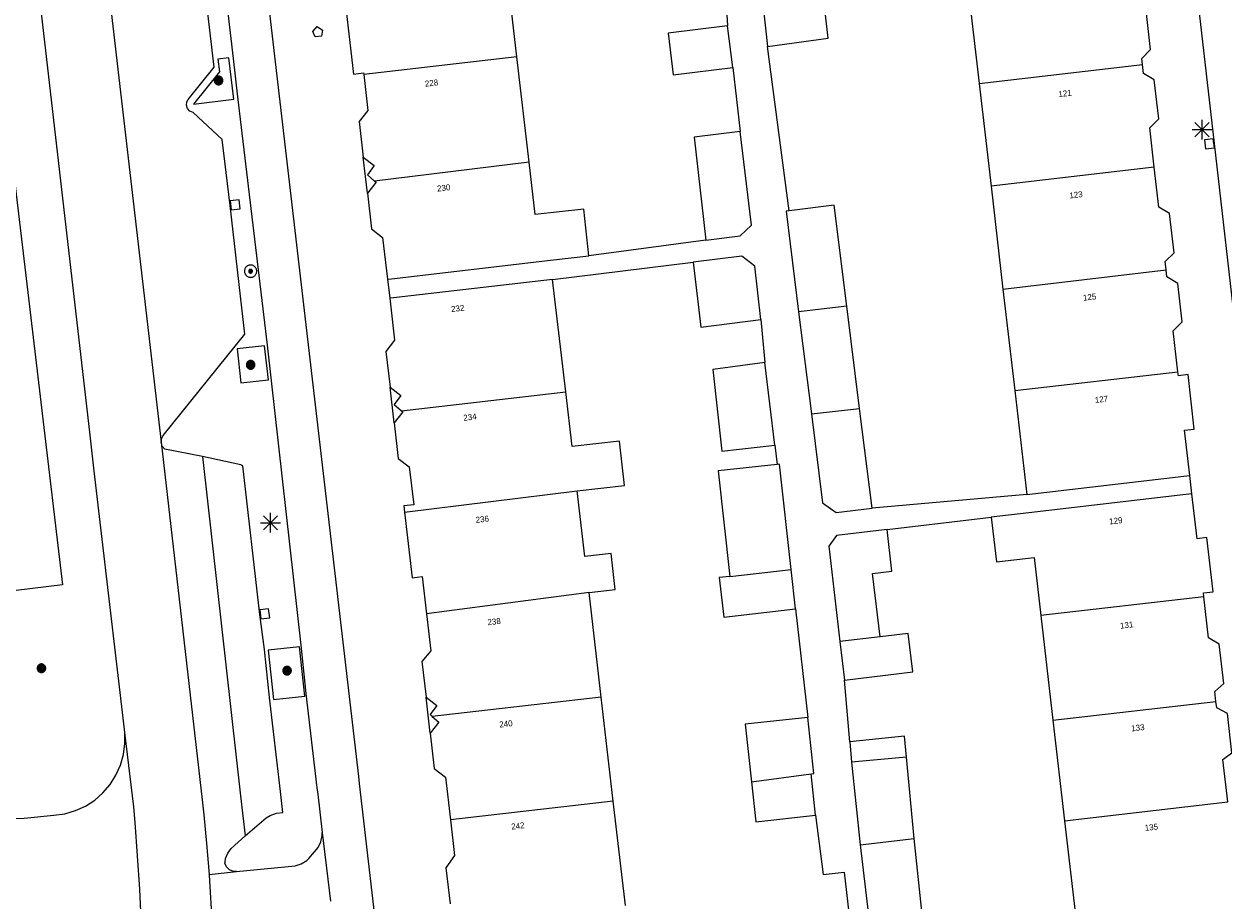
# Model space of a CAD drawing. Header units: metres. Extents: x 135779 to 137489, y 452643 to 455118.
# Tile 102 of 256: x 136227 to 136287, y 453347 to 453391. Entities that reach past the tile are written whole.
import ezdxf
from ezdxf.enums import TextEntityAlignment as Align

# ---------------------------------------------------------------- set-up
doc = ezdxf.new("R2010")
doc.units = ezdxf.units.M
for name, color, linetype, lineweight in [('KTop_BTD_Groenvoorziening', 62, 'Continuous', 13), ('KTop_NAR_Huisnummer (t)', 7, 'Continuous', 13), ('KTop_NAR_Huisnummer tijdelijk (t)', 7, 'Continuous', 13), ('KTop_OBW_Overig Plus', 1, 'Continuous', 13), ('KTop_PAL_Lichtmast', 40, 'Continuous', 13), ('KTop_PND_Grondvlaksituatie van BAG-pand [tachy]', 1, 'Continuous', 13), ('KTop_PND_Pandscheiding', 40, 'Continuous', 13), ('KTop_PUT_Brandkraan of -put', 1, 'Continuous', 13), ('KTop_PUT_Inspectie- of rioolput', 15, 'Continuous', 13), ('KTop_PUT_Kolk', 15, 'Continuous', 13), ('KTop_VGO_Boom', 92, 'Continuous', 13), ('KTop_WGD_Fietspad', 40, 'Continuous', 13), ('KTop_WGD_Rijbaan_Lokale weg', 251, 'Continuous', 13), ('KTop_WGD_Voetpad', 251, 'Continuous', 13), ('KTop_WGD_Voetpad_achterpad', 251, 'Continuous', 13)]:
    doc.layers.add(name, color=color, linetype=linetype, lineweight=lineweight)
doc.styles.add('Style-ROVU', font='ROVU.shx')
doc.styles.add('Style-ROVUCURSIEF', font='ROVUCURSIEF.shx')

# ---------------------------------------------------------------- blocks, each defined once
blk = doc.blocks.new('PAL_Lichtmast')
at = {"layer": 'KTop_PAL_Lichtmast'}
for p, q in [((-0.354, -0.354), (0.354, 0.354)), ((0.354, -0.354), (-0.354, 0.354)), ((0, -0.5), (0, 0.5)), ((-0.5, 0), (0.5, 0))]:
    blk.add_line(p, q, dxfattribs=at)
blk = doc.blocks.new('PUT_Brandkraan_of_-put')
at = {"layer": 'KTop_PUT_Brandkraan of -put'}
for p, q in [((-0.25, 0.034), (0, 0.25)), ((-0.158, -0.25), (-0.25, 0.034)), ((0, 0.25), (0.25, 0.033)), ((0.25, 0.033), (0.158, -0.25)), ((0.158, -0.25), (-0.158, -0.25))]:
    blk.add_line(p, q, dxfattribs=at)
blk = doc.blocks.new('PUT_Inspectie-_of_rioolput')
at = {"layer": 'KTop_PUT_Inspectie- of rioolput', "flags": 128}
for points in [[(0.31, 0), (0.308, 0.032), (0.303, 0.064), (0.294, 0.095), (0.283, 0.126), (0.268, 0.155), (0.25, 0.182), (0.23, 0.207), (0.207, 0.23), (0.182, 0.25), (0.154, 0.268), (0.126, 0.283), (0.095, 0.294), (0.064, 0.303), (0.032, 0.308), (0, 0.309), (-0.032, 0.308), (-0.064, 0.303), (-0.096, 0.294), (-0.126, 0.283), (-0.155, 0.268), (-0.182, 0.25), (-0.207, 0.23), (-0.23, 0.207), (-0.25, 0.182), (-0.268, 0.154), (-0.283, 0.126), (-0.294, 0.095), (-0.303, 0.064), (-0.308, 0.032), (-0.309, 0), (-0.308, -0.032), (-0.303, -0.064), (-0.294, -0.096), (-0.283, -0.126), (-0.268, -0.155), (-0.25, -0.182), (-0.23, -0.207), (-0.207, -0.23), (-0.182, -0.25), (-0.155, -0.268), (-0.126, -0.283), (-0.096, -0.294), (-0.064, -0.303), (-0.032, -0.308), (0, -0.309), (0.032, -0.308), (0.064, -0.303), (0.095, -0.294), (0.126, -0.283), (0.155, -0.268), (0.182, -0.25), (0.207, -0.23), (0.23, -0.207), (0.25, -0.182), (0.268, -0.155), (0.283, -0.126), (0.294, -0.096), (0.303, -0.064), (0.308, -0.032), (0.31, 0)], [(0.095, 0), (0.094, 0.009), (0.092, 0.019), (0.09, 0.029), (0.086, 0.038), (0.082, 0.047), (0.076, 0.055), (0.07, 0.063), (0.063, 0.07), (0.055, 0.076), (0.047, 0.082), (0.038, 0.086), (0.029, 0.09), (0.019, 0.092), (0.009, 0.094), (0, 0.094), (-0.01, 0.094), (-0.02, 0.092), (-0.029, 0.09), (-0.039, 0.086), (-0.048, 0.082), (-0.056, 0.076), (-0.064, 0.07), (-0.071, 0.063), (-0.077, 0.055), (-0.082, 0.047), (-0.087, 0.038), (-0.09, 0.029), (-0.093, 0.019), (-0.094, 0.009), (-0.095, 0), (-0.094, -0.01), (-0.093, -0.02), (-0.09, -0.029), (-0.087, -0.039), (-0.082, -0.048), (-0.077, -0.056), (-0.071, -0.064), (-0.064, -0.071), (-0.056, -0.077), (-0.047, -0.082), (-0.039, -0.087), (-0.029, -0.09), (-0.02, -0.093), (-0.01, -0.094), (0, -0.095), (0.009, -0.094), (0.019, -0.093), (0.029, -0.09), (0.038, -0.087), (0.047, -0.082), (0.055, -0.077), (0.063, -0.071), (0.07, -0.064), (0.076, -0.056), (0.082, -0.047), (0.086, -0.039), (0.09, -0.029), (0.092, -0.02), (0.094, -0.01), (0.095, 0)], [(0.035, 0), (0.034, 0.003), (0.034, 0.007), (0.033, 0.01), (0.031, 0.014), (0.03, 0.017), (0.028, 0.02), (0.026, 0.023), (0.023, 0.026), (0.02, 0.028), (0.017, 0.03), (0.014, 0.031), (0.01, 0.033), (0.007, 0.034), (0.003, 0.034), (0, 0.034), (-0.004, 0.034), (-0.007, 0.034), (-0.011, 0.033), (-0.014, 0.031), (-0.018, 0.03), (-0.021, 0.028), (-0.023, 0.026), (-0.026, 0.023), (-0.028, 0.02), (-0.03, 0.017), (-0.032, 0.014), (-0.033, 0.01), (-0.034, 0.007), (-0.035, 0.003), (-0.035, 0), (-0.035, -0.004), (-0.034, -0.007), (-0.033, -0.011), (-0.032, -0.014), (-0.03, -0.018), (-0.028, -0.021), (-0.026, -0.023), (-0.023, -0.026), (-0.021, -0.028), (-0.017, -0.03), (-0.014, -0.032), (-0.011, -0.033), (-0.007, -0.034), (-0.004, -0.035), (0, -0.035), (0.003, -0.035), (0.007, -0.034), (0.01, -0.033), (0.014, -0.032), (0.017, -0.03), (0.02, -0.028), (0.023, -0.026), (0.026, -0.023), (0.028, -0.021), (0.03, -0.017), (0.031, -0.014), (0.033, -0.011), (0.034, -0.007), (0.034, -0.004), (0.035, 0)], [(0.01, 0.02), (0.007, 0.02), (0.005, 0.021), (0.003, 0.022), (0.001, 0.022), (-0.001, 0.022), (-0.004, 0.022), (-0.006, 0.021), (-0.008, 0.02), (-0.01, 0.019), (-0.012, 0.018), (-0.014, 0.017), (-0.016, 0.015), (-0.017, 0.013), (-0.019, 0.012), (-0.02, 0.009), (-0.021, 0.007), (-0.022, 0.005), (-0.022, 0.003), (-0.022, 0.001), (-0.022, -0.001), (-0.022, -0.004), (-0.022, -0.006), (-0.021, -0.008), (-0.02, -0.01), (-0.019, -0.012), (-0.017, -0.014), (-0.016, -0.016), (-0.014, -0.017), (-0.012, -0.019), (-0.01, -0.02), (-0.008, -0.021), (-0.006, -0.022), (-0.003, -0.022), (-0.001, -0.022), (0.001, -0.022), (0.003, -0.022), (0.005, -0.022), (0.008, -0.021), (0.01, -0.02), (0.012, -0.019), (0.014, -0.017), (0.015, -0.016), (0.017, -0.014), (0.018, -0.012), (0.02, -0.01), (0.02, -0.008), (0.021, -0.006), (0.022, -0.003), (0.022, -0.001), (0.022, 0.001), (0.022, 0.003), (0.021, 0.005), (0.02, 0.008), (0.019, 0.01), (0.018, 0.012), (0.017, 0.014), (0.015, 0.015), (0.013, 0.017), (0.012, 0.018), (0.01, 0.02)]]:
    blk.add_lwpolyline(points, dxfattribs=at)
blk = doc.blocks.new('PUT_Kolk')
at = {"layer": 'KTop_PUT_Kolk', "flags": 128}
blk.add_lwpolyline([(0.225, -0.225), (0.225, 0.225), (-0.225, 0.225), (-0.225, -0.225), (0.225, -0.225)], dxfattribs=at)
blk = doc.blocks.new('VGO_Boom')
at = {"layer": 'KTop_VGO_Boom', "flags": 128}
for points in [[(0.215, 0), (0.214, 0.022), (0.21, 0.045), (0.204, 0.066), (0.196, 0.087), (0.186, 0.108), (0.174, 0.126), (0.16, 0.144), (0.144, 0.16), (0.126, 0.174), (0.107, 0.186), (0.087, 0.196), (0.066, 0.204), (0.045, 0.21), (0.022, 0.214), (-0.001, 0.215), (-0.023, 0.214), (-0.045, 0.21), (-0.067, 0.204), (-0.088, 0.196), (-0.108, 0.186), (-0.127, 0.174), (-0.144, 0.16), (-0.16, 0.144), (-0.174, 0.126), (-0.187, 0.107), (-0.197, 0.087), (-0.205, 0.066), (-0.211, 0.045), (-0.214, 0.022), (-0.215, -0.001), (-0.214, -0.023), (-0.211, -0.045), (-0.205, -0.067), (-0.197, -0.088), (-0.187, -0.108), (-0.174, -0.127), (-0.16, -0.144), (-0.144, -0.16), (-0.127, -0.174), (-0.108, -0.187), (-0.088, -0.197), (-0.067, -0.205), (-0.045, -0.211), (-0.023, -0.214), (0, -0.215), (0.022, -0.214), (0.045, -0.211), (0.066, -0.205), (0.087, -0.197), (0.108, -0.187), (0.126, -0.174), (0.144, -0.16), (0.16, -0.144), (0.174, -0.127), (0.186, -0.108), (0.196, -0.088), (0.204, -0.067), (0.21, -0.045), (0.214, -0.023), (0.215, -0.001)], [(0.155, 0), (0.154, 0.016), (0.152, 0.032), (0.147, 0.048), (0.142, 0.063), (0.134, 0.078), (0.125, 0.091), (0.115, 0.104), (0.104, 0.115), (0.091, 0.125), (0.077, 0.134), (0.063, 0.142), (0.048, 0.147), (0.032, 0.152), (0.016, 0.154), (-0.001, 0.155), (-0.017, 0.154), (-0.033, 0.152), (-0.048, 0.147), (-0.064, 0.142), (-0.078, 0.134), (-0.092, 0.125), (-0.104, 0.115), (-0.116, 0.104), (-0.126, 0.091), (-0.135, 0.077), (-0.142, 0.063), (-0.148, 0.048), (-0.152, 0.032), (-0.155, 0.016), (-0.155, -0.001), (-0.155, -0.017), (-0.152, -0.033), (-0.148, -0.048), (-0.142, -0.064), (-0.135, -0.078), (-0.126, -0.092), (-0.116, -0.104), (-0.104, -0.116), (-0.092, -0.126), (-0.078, -0.135), (-0.064, -0.142), (-0.048, -0.148), (-0.033, -0.152), (-0.017, -0.155), (0, -0.155), (0.016, -0.155), (0.032, -0.152), (0.048, -0.148), (0.063, -0.142), (0.078, -0.135), (0.091, -0.126), (0.104, -0.116), (0.115, -0.104), (0.125, -0.092), (0.134, -0.078), (0.142, -0.064), (0.147, -0.048), (0.152, -0.033), (0.154, -0.017), (0.155, -0.001)], [(0.095, 0), (0.094, 0.01), (0.093, 0.02), (0.09, 0.029), (0.087, 0.039), (0.082, 0.048), (0.077, 0.056), (0.071, 0.064), (0.064, 0.071), (0.056, 0.077), (0.047, 0.082), (0.039, 0.087), (0.029, 0.09), (0.02, 0.093), (0.01, 0.094), (-0.001, 0.095), (-0.01, 0.094), (-0.02, 0.093), (-0.03, 0.09), (-0.039, 0.087), (-0.048, 0.082), (-0.056, 0.077), (-0.064, 0.071), (-0.071, 0.064), (-0.077, 0.056), (-0.083, 0.047), (-0.087, 0.039), (-0.091, 0.029), (-0.093, 0.02), (-0.095, 0.01), (-0.095, -0.001), (-0.095, -0.01), (-0.093, -0.02), (-0.091, -0.03), (-0.087, -0.039), (-0.083, -0.048), (-0.077, -0.056), (-0.071, -0.064), (-0.064, -0.071), (-0.056, -0.077), (-0.048, -0.083), (-0.039, -0.087), (-0.03, -0.091), (-0.02, -0.093), (-0.01, -0.095), (0, -0.095), (0.01, -0.095), (0.02, -0.093), (0.029, -0.091), (0.039, -0.087), (0.048, -0.083), (0.056, -0.077), (0.064, -0.071), (0.071, -0.064), (0.077, -0.056), (0.082, -0.048), (0.087, -0.039), (0.09, -0.03), (0.093, -0.02), (0.094, -0.01), (0.095, -0.001)], [(0.035, 0), (0.035, 0.004), (0.034, 0.007), (0.033, 0.011), (0.032, 0.014), (0.03, 0.018), (0.028, 0.021), (0.026, 0.023), (0.023, 0.026), (0.021, 0.028), (0.017, 0.03), (0.014, 0.032), (0.011, 0.033), (0.007, 0.034), (0.004, 0.035), (-0.001, 0.035), (-0.004, 0.035), (-0.008, 0.034), (-0.011, 0.033), (-0.015, 0.032), (-0.018, 0.03), (-0.021, 0.028), (-0.024, 0.026), (-0.027, 0.023), (-0.029, 0.021), (-0.031, 0.017), (-0.032, 0.014), (-0.034, 0.011), (-0.035, 0.007), (-0.035, 0.004), (-0.035, -0.001), (-0.035, -0.004), (-0.035, -0.008), (-0.034, -0.011), (-0.032, -0.015), (-0.031, -0.018), (-0.029, -0.021), (-0.027, -0.024), (-0.024, -0.027), (-0.021, -0.029), (-0.018, -0.031), (-0.015, -0.032), (-0.011, -0.034), (-0.008, -0.035), (-0.004, -0.035), (0, -0.035), (0.004, -0.035), (0.007, -0.035), (0.011, -0.034), (0.014, -0.032), (0.018, -0.031), (0.021, -0.029), (0.023, -0.027), (0.026, -0.024), (0.028, -0.021), (0.03, -0.018), (0.032, -0.015), (0.033, -0.011), (0.034, -0.008), (0.035, -0.004), (0.035, 0)]]:
    blk.add_lwpolyline(points, dxfattribs=at)

msp = doc.modelspace()

# ---------------------------------------------------------------- linework, layer by layer
at = {"layer": 'KTop_BTD_Groenvoorziening', "flags": 128}
msp.add_lwpolyline([(136225.984, 453388.071), (136228.937, 453363.176), (136224.128, 453362.585), (136221.326, 453387.468), (136225.984, 453388.071)], dxfattribs=at)
at = {"layer": 'KTop_OBW_Overig Plus', "flags": 128}
for points in [[(136271.382, 453354.51), (136271.287, 453355.572), (136268.531, 453355.279)], [(136268.531, 453355.279), (136268.621, 453354.264)]]:
    msp.add_lwpolyline(points, dxfattribs=at)
at = {"layer": 'KTop_PND_Grondvlaksituatie van BAG-pand [tachy]', "flags": 128}
for points in [[(136251.783, 453389.744), (136251.188, 453394.865)], [(136243.492, 453393.937), (136243.652, 453392.548), (136243.155, 453392.492), (136243.575, 453388.878), (136244.072, 453388.936), (136244.082, 453388.85)], [(136283.242, 453389.35), (136283.206, 453389.667), (136283.657, 453390.111), (136283.43, 453392.075), (136282.889, 453392.404), (136282.659, 453394.394)], [(136274.762, 453393.623), (136274.432, 453393.586), (136275.033, 453388.394)], [(136264.394, 453390.26), (136267.438, 453390.689), (136267.197, 453392.75), (136266.175, 453392.582)], [(136264.173, 453392.253), (136264.394, 453390.26)], [(136262.384, 453391.297), (136259.39, 453390.939), (136259.644, 453388.833), (136262.638, 453389.204)], [(136262.638, 453389.204), (136262.384, 453391.297)], [(136252.398, 453384.445), (136251.783, 453389.744)], [(136283.838, 453384.198), (136283.61, 453386.174), (136284.061, 453386.618), (136283.833, 453388.583), (136283.292, 453388.912), (136283.242, 453389.35)], [(136244.082, 453388.85), (136244.293, 453387.04), (136243.852, 453386.495), (136244.062, 453384.689)], [(136275.033, 453388.394), (136275.631, 453383.23)], [(136263.01, 453385.994), (136260.695, 453385.706), (136261.294, 453380.524)], [(136261.294, 453380.524), (136263.02, 453380.737), (136263.587, 453381.282), (136263.01, 453385.994)], [(136244.062, 453384.689), (136244.605, 453384.269), (136244.266, 453383.807), (136244.631, 453383.496)], [(136255.402, 453379.734), (136255.145, 453382.087), (136252.704, 453381.812), (136252.398, 453384.445)], [(136284.436, 453379.024), (136284.387, 453379.447), (136284.838, 453379.891), (136284.611, 453381.855), (136284.07, 453382.184), (136283.838, 453384.198)], [(136244.631, 453383.496), (136244.702, 453383.435), (136244.272, 453382.881)], [(136275.631, 453383.23), (136276.23, 453378.054)], [(136244.272, 453382.881), (136244.48, 453381.093), (136245.034, 453380.655), (136245.278, 453378.56)], [(136265.481, 453382.003), (136265.322, 453381.985), (136265.955, 453376.916)], [(136268.379, 453377.193), (136267.743, 453382.287), (136265.481, 453382.003)], [(136245.278, 453378.56), (136245.477, 453378.583), (136253.473, 453379.512), (136255.402, 453379.734)], [(136264.055, 453376.524), (136263.751, 453379.219), (136263.093, 453379.721), (136260.644, 453379.42)], [(136260.644, 453379.42), (136261.029, 453376.147), (136264.055, 453376.524)], [(136285.028, 453373.901), (136284.79, 453375.964), (136285.241, 453376.408), (136285.017, 453378.343), (136284.476, 453378.672), (136284.436, 453379.024)], [(136253.585, 453378.548), (136245.589, 453377.619), (136245.39, 453377.596)], [(136254.241, 453372.89), (136253.585, 453378.548)], [(136245.39, 453377.596), (136245.634, 453375.491), (136245.196, 453374.927), (136245.405, 453373.131)], [(136276.23, 453378.054), (136276.82, 453372.956)], [(136269.02, 453372.055), (136268.379, 453377.193)], [(136265.955, 453376.916), (136266.597, 453371.775)], [(136264.259, 453374.36), (136261.633, 453374.019), (136262.094, 453369.907), (136264.76, 453370.202)], [(136264.76, 453370.202), (136264.259, 453374.36)], [(136285.622, 453368.677), (136285.357, 453370.96), (136285.853, 453371.017), (136285.547, 453373.758), (136285.051, 453373.701), (136285.028, 453373.901)], [(136245.405, 453373.131), (136245.947, 453372.712), (136245.609, 453372.249), (136245.977, 453371.934)], [(136254.821, 453367.905), (136257.202, 453368.182), (136256.943, 453370.409), (136254.562, 453370.132), (136254.241, 453372.89)], [(136276.82, 453372.956), (136277.426, 453367.728)], [(136245.977, 453371.934), (136246.044, 453371.877), (136245.614, 453371.323)], [(136266.597, 453371.775), (136267.155, 453367.301), (136267.846, 453366.812), (136269.647, 453367.037)], [(136269.647, 453367.037), (136269.02, 453372.055)], [(136245.614, 453371.323), (136245.822, 453369.535), (136246.375, 453369.116), (136246.596, 453367.21), (136246.099, 453367.152), (136246.136, 453366.836)], [(136264.876, 453369.24), (136261.904, 453368.907), (136262.498, 453363.605)], [(136265.578, 453363.958), (136264.985, 453369.252), (136264.876, 453369.24)], [(136277.426, 453367.728), (136285.324, 453368.642), (136285.622, 453368.677)], [(136255.415, 453362.789), (136256.736, 453362.943), (136256.525, 453364.761), (136255.204, 453364.607), (136254.821, 453367.905)], [(136285.729, 453367.753), (136285.431, 453367.718), (136277.533, 453366.804), (136275.64, 453366.585)], [(136286.33, 453362.575), (136286.307, 453362.777), (136286.803, 453362.835), (136286.485, 453365.556), (136285.989, 453365.499), (136285.729, 453367.753)], [(136246.136, 453366.836), (136246.519, 453363.537), (136247.016, 453363.595), (136247.233, 453361.728)], [(136275.64, 453366.585), (136275.901, 453364.329), (136277.795, 453364.548), (136278.132, 453361.635)], [(136270.403, 453365.959), (136267.864, 453365.658), (136267.472, 453365.121), (136268.028, 453360.328)], [(136270.048, 453360.563), (136269.677, 453363.752), (136270.647, 453363.865), (136270.403, 453365.959)], [(136265.801, 453361.968), (136265.578, 453363.958)], [(136262.498, 453363.605), (136261.96, 453363.543), (136262.188, 453361.554), (136265.801, 453361.968)], [(136256.027, 453357.525), (136255.415, 453362.789)], [(136286.942, 453357.318), (136286.885, 453357.812), (136287.341, 453358.217), (136287.111, 453360.194), (136286.571, 453360.513), (136286.33, 453362.575)], [(136247.233, 453361.728), (136247.45, 453359.862), (136247.008, 453359.327), (136247.217, 453357.531)], [(136278.132, 453361.635), (136278.741, 453356.371)], [(136268.253, 453358.383), (136271.692, 453358.796), (136271.468, 453360.728), (136270.048, 453360.563)], [(136268.028, 453360.328), (136268.253, 453358.383)], [(136247.217, 453357.531), (136247.759, 453357.112), (136247.421, 453356.649), (136247.531, 453356.555)], [(136256.635, 453352.288), (136256.027, 453357.525)], [(136287.533, 453352.26), (136287.284, 453354.395), (136287.747, 453354.731), (136287.517, 453356.708), (136286.98, 453356.997), (136286.942, 453357.318)], [(136247.531, 453356.555), (136247.856, 453356.277), (136247.426, 453355.723)], [(136266.422, 453356.506), (136263.269, 453356.166), (136263.58, 453353.269)], [(136266.581, 453353.669), (136266.72, 453353.683), (136266.422, 453356.506)], [(136278.741, 453356.371), (136279.327, 453351.31)], [(136247.426, 453355.723), (136247.634, 453353.935), (136248.189, 453353.497), (136248.439, 453351.351)], [(136271.382, 453354.51), (136268.621, 453354.264)], [(136268.621, 453354.264), (136269.055, 453350.103)], [(136271.773, 453350.422), (136271.382, 453354.51)], [(136266.803, 453351.589), (136266.581, 453353.669)], [(136263.58, 453353.269), (136263.796, 453351.25), (136266.803, 453351.589)], [(136257.243, 453347.051), (136256.635, 453352.288)], [(136248.439, 453351.351), (136248.647, 453349.555), (136248.215, 453348.941), (136248.425, 453347.135)], [(136279.327, 453351.31), (136279.927, 453346.137)], [(136269.613, 453345.291), (136272.276, 453345.638), (136271.773, 453350.422)], [(136269.055, 453350.103), (136269.613, 453345.291)]]:
    msp.add_lwpolyline(points, dxfattribs=at)
at = {"layer": 'KTop_PND_Pandscheiding', "flags": 128}
for points in [[(136251.783, 453389.744), (136244.082, 453388.85)], [(136275.033, 453388.394), (136283.242, 453389.35)], [(136252.398, 453384.445), (136244.631, 453383.496)], [(136283.838, 453384.198), (136275.631, 453383.23)], [(136276.23, 453378.054), (136284.436, 453379.024)], [(136268.379, 453377.193), (136265.955, 453376.916)], [(136276.82, 453372.956), (136285.028, 453373.901)], [(136245.977, 453371.934), (136254.241, 453372.89)], [(136266.597, 453371.775), (136269.02, 453372.055)], [(136246.136, 453366.836), (136254.821, 453367.905)], [(136262.498, 453363.605), (136265.578, 453363.958)], [(136255.415, 453362.789), (136247.233, 453361.728)], [(136286.33, 453362.575), (136278.132, 453361.635)], [(136270.048, 453360.563), (136268.028, 453360.328)], [(136256.027, 453357.525), (136247.531, 453356.555)], [(136278.741, 453356.371), (136286.942, 453357.318)], [(136263.58, 453353.269), (136266.581, 453353.669)], [(136256.635, 453352.288), (136248.439, 453351.351)], [(136279.327, 453351.31), (136287.533, 453352.26)], [(136269.055, 453350.103), (136271.773, 453350.422)]]:
    msp.add_lwpolyline(points, dxfattribs=at)
at = {"layer": 'KTop_WGD_Fietspad', "flags": 128}
for points in [[(136245.42, 453339.87), (136243.87, 453353.189), (136243.829, 453353.537), (136238.421, 453400), (136238.34, 453400.7), (136236, 453420.53), (136234.435, 453434.391)], [(136232.36, 453433.96), (136232.38, 453433.85), (136234.05, 453419.37), (136234.27, 453417.39), (136235.7, 453405.23), (136235.92, 453403.43), (136236.316, 453400), (136237.51, 453389.66), (136237.73, 453387.73), (136239.22, 453375.23), (136240.92, 453360.14), (136241.18, 453357.71), (136241.733, 453352.966), (136241.77, 453352.65), (136242, 453350.72)], [(136237.68, 453348.75), (136240.63, 453349.05), (136240.941, 453349.145), (136241.22, 453349.313), (136241.33, 453349.41), (136241.79, 453349.96), (136241.931, 453350.252), (136241.997, 453350.57), (136242, 453350.72)], [(136242, 453350.72), (136242.41, 453347.27)]]:
    msp.add_lwpolyline(points, dxfattribs=at)
at = {"layer": 'KTop_WGD_Rijbaan_Lokale weg', "flags": 128}
for points in [[(136230.525, 453399.393), (136233.9, 453370.361)], [(136232.063, 453355.742), (136232.047, 453355.894), (136230.505, 453369.046), (136230.329, 453370.706), (136227.272, 453397.197)], [(136233.9, 453370.361), (136235.954, 453352.363), (136236.04, 453351.61), (136236.18, 453350.16), (136236.316, 453348.613)], [(136235.969, 453369.644), (136234.08, 453370), (136233.954, 453370.163), (136233.9, 453370.361)], [(136235.969, 453369.644), (136237.893, 453352.565), (136238.119, 453350.558)], [(136222.689, 453354.445), (136222.877, 453353.904), (136223.138, 453353.395), (136223.468, 453352.927), (136223.86, 453352.51), (136224.306, 453352.152), (136224.798, 453351.859), (136225.325, 453351.637), (136225.879, 453351.491), (136226.447, 453351.424), (136227.007, 453351.435), (136228.507, 453351.585), (136229.055, 453351.663), (136229.586, 453351.818), (136230.089, 453352.049), (136230.554, 453352.349), (136230.97, 453352.713), (136231.33, 453353.134), (136231.625, 453353.602), (136231.85, 453354.107), (136232, 453354.64), (136232.072, 453355.189), (136232.063, 453355.742)], [(136232.423, 453341.065), (136232.975, 453341.201), (136232.968, 453344.5), (136232.816, 453347.867), (136232.584, 453351.229), (136232.519, 453352.004), (136232.063, 453355.742)], [(136237.68, 453348.75), (136237.528, 453348.76), (136237.335, 453348.841), (136237.185, 453348.988), (136237.1, 453349.18), (136237.11, 453349.23), (136237.137, 453349.406), (136237.244, 453349.682), (136237.42, 453349.92), (136238.119, 453350.558)], [(136236.316, 453348.613), (136237.68, 453348.75)], [(136236.483, 453346.031), (136236.32, 453348.57), (136236.316, 453348.613)]]:
    msp.add_lwpolyline(points, dxfattribs=at)
at = {"layer": 'KTop_WGD_Voetpad', "flags": 128}
for points in [[(136283.8, 453426.29), (136283.799, 453426.189), (136283.744, 453425.903), (136283.613, 453425.642), (136283.417, 453425.426), (136283.17, 453425.272), (136282.89, 453425.19), (136282.26, 453425.18), (136282.81, 453420.52), (136285.176, 453400), (136286.86, 453385.39), (136289.18, 453364.99), (136291.59, 453344.6), (136294.137, 453322.366), (136294.17, 453322.08), (136294.84, 453322.18), (136294.942, 453322.19), (136295.215, 453322.163), (136295.469, 453322.058), (136295.682, 453321.885), (136295.837, 453321.659), (136295.92, 453321.397)], [(136233.9, 453370.361), (136233.924, 453370.565), (136233.99, 453370.7), (136238.11, 453375.79), (136237.37, 453382.27), (136236.97, 453385.59), (136235.5, 453386.94), (136235.335, 453387.007), (136235.215, 453387.139), (136235.163, 453387.31), (136235.191, 453387.486), (136235.26, 453387.6), (136236.57, 453389.23), (136235.76, 453396.12)], [(136236.827, 453388.981), (136235.529, 453387.366), (136237.548, 453387.607), (136237.3, 453389.687), (136236.751, 453389.621), (136236.827, 453388.981)], [(136244.272, 453382.881), (136244.062, 453384.689)], [(136245.278, 453378.56), (136245.39, 453377.596)], [(136237.911, 453373.337), (136239.299, 453373.493), (136239.095, 453375.211), (136237.717, 453375.056), (136237.911, 453373.337)], [(136245.614, 453371.323), (136245.405, 453373.131)], [(136238.119, 453350.558), (136239.18, 453351.45), (136239.38, 453351.576), (136239.69, 453351.69), (136240.01, 453351.72), (136239.89, 453352.774), (136239.35, 453357.51), (136239.09, 453359.92), (136238.86, 453361.69), (136238.01, 453369.16), (136237.9, 453369.22), (136235.969, 453369.644)], [(136285.729, 453367.753), (136285.622, 453368.677)], [(136239.274, 453359.896), (136239.542, 453357.413), (136241.118, 453357.583), (136240.85, 453360.066), (136239.274, 453359.896)], [(136247.426, 453355.723), (136247.217, 453357.531)]]:
    msp.add_lwpolyline(points, dxfattribs=at)
at = {"layer": 'KTop_WGD_Voetpad_achterpad', "flags": 128}
for points in [[(136262.17, 453394.654), (136262.384, 453391.297)], [(136265.481, 453382.003), (136264.394, 453390.26)], [(136262.638, 453389.204), (136263.01, 453385.994)], [(136261.294, 453380.524), (136255.402, 453379.734)], [(136253.585, 453378.548), (136260.644, 453379.42)], [(136264.055, 453376.524), (136264.259, 453374.36)], [(136264.76, 453370.202), (136264.876, 453369.24)], [(136277.426, 453367.728), (136269.647, 453367.037)], [(136270.403, 453365.959), (136275.64, 453366.585)], [(136265.801, 453361.968), (136266.422, 453356.506)], [(136268.531, 453355.279), (136268.253, 453358.383)], [(136266.803, 453351.589), (136267.19, 453348.6), (136268.249, 453348.716), (136268.652, 453345.212)]]:
    msp.add_lwpolyline(points, dxfattribs=at)

# ---------------------------------------------------------------- block references
at = {"layer": 'KTop_PAL_Lichtmast'}
for p in [(136286.241, 453386.08), (136239.397, 453366.305)]:
    msp.add_blockref('PAL_Lichtmast', p, dxfattribs=at)
at = {"layer": 'KTop_PUT_Brandkraan of -put', "rotation": 6.628876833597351}
msp.add_blockref('PUT_Brandkraan_of_-put', (136241.773, 453391.019), dxfattribs=at)
at = {"layer": 'KTop_PUT_Inspectie- of rioolput', "rotation": 6.797583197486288}
msp.add_blockref('PUT_Inspectie-_of_rioolput', (136238.394, 453378.959), dxfattribs=at)
at = {"layer": 'KTop_PUT_Kolk'}
for p, rotation in [((136286.612, 453385.362), 6.575097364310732), ((136237.619, 453382.299), 186.643074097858), ((136239.108, 453361.72), 187.4037288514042)]:
    msp.add_blockref('PUT_Kolk', p, dxfattribs=dict(at, rotation=rotation))
at = {"layer": 'KTop_VGO_Boom'}
for p in [(136236.784, 453388.553), (136238.395, 453374.249), (136227.876, 453358.983), (136240.229, 453358.863)]:
    msp.add_blockref('VGO_Boom', p, dxfattribs=at)

# ---------------------------------------------------------------- texts
at = {"layer": 'KTop_NAR_Huisnummer (t)', "style": 'Style-ROVU'}
for s, rotation, p in [('121', 6.6, (136279.683, 453387.94)), ('123', 6.6, (136280.235, 453382.843)), ('125', 6.6, (136280.922, 453377.696)), ('127', 6.6, (136281.515, 453372.551)), ('129', 6.6, (136282.239, 453366.441)), ('131', 6.6, (136282.784, 453361.196)), ('133', 6.6, (136283.345, 453356.029)), ('135', 6.7, (136284.026, 453351.024))]:
    msp.add_text(s, height=0.3, rotation=rotation, dxfattribs=at).set_placement(p, align=Align.MIDDLE_RIGHT)
at = {"layer": 'KTop_NAR_Huisnummer tijdelijk (t)', "style": 'Style-ROVUCURSIEF'}
for s, p in [('228', (136247.159, 453388.388)), ('230', (136247.772, 453383.111)), ('232', (136248.477, 453377.047)), ('234', (136249.094, 453371.578)), ('236', (136249.711, 453366.443)), ('238', (136250.307, 453361.292)), ('240', (136250.903, 453356.147)), ('242', (136251.501, 453351.012))]:
    msp.add_text(s, height=0.3, rotation=6.6, dxfattribs=at).set_placement(p, align=Align.MIDDLE_LEFT)

doc.saveas('drawing.dxf')
